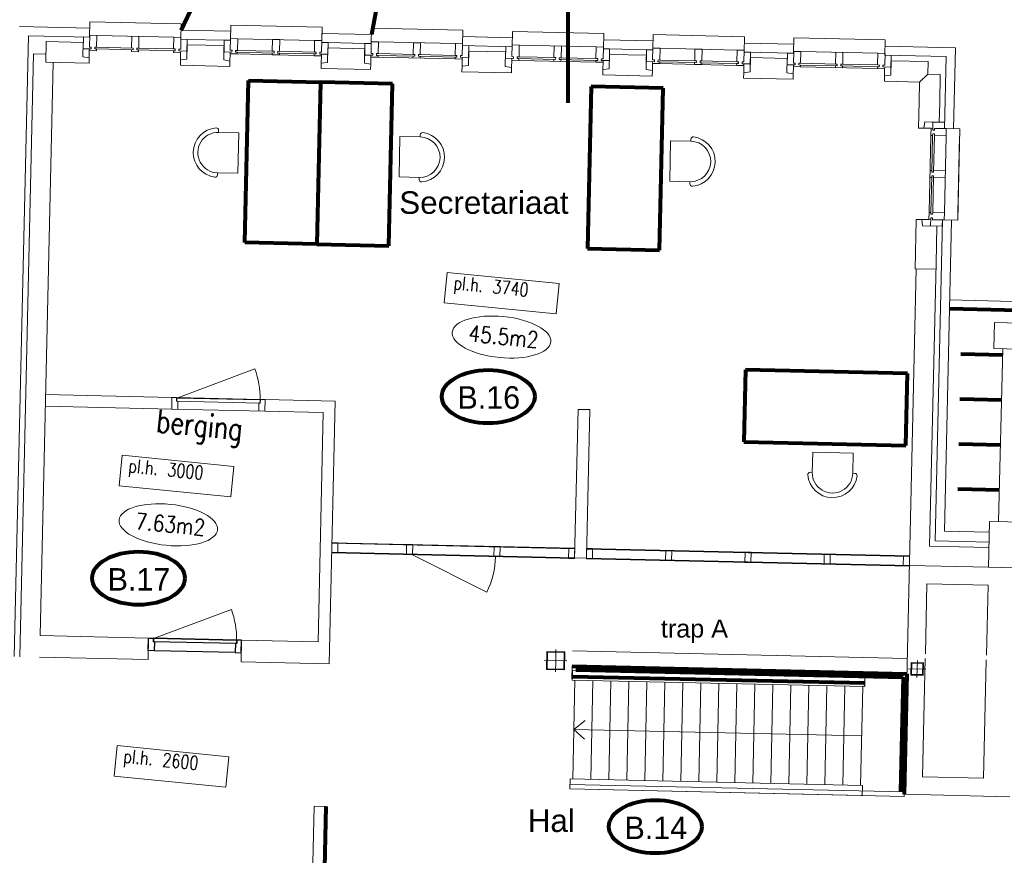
# Model space of a CAD drawing. Header units: millimetres. Extents: x -34570 to 24172, y 36800 to 73669.
# Tile 6 of 91: x -22969 to -12028, y 50593 to 59877. Entities that reach past the tile are written whole.
import ezdxf

# ---------------------------------------------------------------- set-up
doc = ezdxf.new("R2010")
doc.units = ezdxf.units.MM
doc.layers.get('0').update_dxf_attribs({"color": 253})
for name, color, linetype, lineweight in [('Algemeen', 253, 'Continuous', 9), ('Algemeen01', 253, 'Continuous', 80), ('B21-BUITENWANDEN_1', 253, 'Continuous', 9), ('B22-BINNENWANDEN_1', 253, 'Continuous', 9), ('B24-TRAPPEN-HELLINGEN', 253, 'Continuous', 9), ('B31-WANDOPENING-BUITEN', 253, 'Continuous', 9), ('B32-WANDOPENINGEN-BINNEN_1', 253, 'Continuous', 9), ('BESCHRIJVING_1', 253, 'Continuous', 9), ('K22-BINNENWANDEN_1', 253, 'Continuous', 9), ('K31-WANDOPENING-BUITEN', 253, 'Continuous', 9), ('Standard', 253, 'Continuous', 9)]:
    doc.layers.add(name, color=color, linetype=linetype, lineweight=lineweight)
doc.styles.add('ARIAL', font='arial.ttf')
doc.styles.add('TXT', font='txt.shx')

msp = doc.modelspace()

# ---------------------------------------------------------------- linework, layer by layer
for p, q in [((-21540.72936, 52867.00518), (-21537.54167, 53006.96888)), ((-21537.54167, 53006.96888), (-21485.55515, 53005.78488)), ((-21485.55515, 53005.78488), (-21486.46592, 52965.79525)), ((-20559.70625, 52944.68816), (-21486.46592, 52965.79525)), ((-20555.79626, 52984.60949), (-21485.55515, 53005.78488)), ((-21482.66977, 53000.71787), (-21483.4667, 52965.72694)), ((-20558.90932, 52979.67909), (-21482.66977, 53000.71787)), ((-21471.46981, 52965.45371), (-21473.74673, 52865.47964)), ((-20558.90932, 52979.67909), (-20559.70625, 52944.68816)), ((-20555.79626, 52984.60949), (-20556.70702, 52944.61986)), ((-20503.80974, 52983.42549), (-20555.79626, 52984.60949)), ((-20506.99743, 52843.46178), (-20503.80974, 52983.42549)), ((-21473.74673, 52865.47964), (-21540.72936, 52867.00518)), ((-20573.98006, 52844.98732), (-21473.74673, 52865.47964)), ((-20571.70314, 52944.96139), (-20573.98006, 52844.98732)), ((-20556.70702, 52944.61986), (-20571.70314, 52944.96139)), ((-20573.98006, 52844.98732), (-20506.99743, 52843.46178))]:
    msp.add_line(p, q)
at = {"layer": 'Algemeen01'}
for p, q in [((-21174.67579, 59760.45756), (-20954.18539, 60224.58948)), ((-16874.30772, 58953.53044), (-16874.30772, 60250.14627)), ((-20466.49362, 57401.62523), (-20425.26645, 59201.15304)), ((-20425.26645, 59201.15304), (-19625.47631, 59182.82985)), ((-19625.47631, 59182.82985), (-19666.70348, 57383.30205)), ((-19625.47631, 59182.82985), (-19666.70348, 57383.30205)), ((-18825.68618, 59164.50666), (-19625.47631, 59182.82985)), ((-18866.91335, 57364.97886), (-18825.68618, 59164.50666)), ((-16617.74592, 59135.46402), (-16658.97309, 57335.93621)), ((-15817.95578, 59117.14083), (-16617.74592, 59135.46402)), ((-15859.18295, 57317.61303), (-15817.95578, 59117.14083)), ((-19666.70348, 57383.30205), (-20466.49362, 57401.62523)), ((-19666.70348, 57383.30205), (-18866.91335, 57364.97886)), ((-16658.97309, 57335.93621), (-15859.18295, 57317.61303)), ((144.17916, 56372.2952), (-12637.98003, 56663.41072)), ((-12045.67996, 56149.79134), (-12511.66614, 56160.40424)), ((-14902.72891, 55985.81291), (-14921.0521, 55186.02277)), ((-13103.20111, 55944.58573), (-14902.72891, 55985.81291)), ((-13121.5243, 55144.7956), (-13103.20111, 55944.58573)), ((-12058.10259, 55649.94461), (-12523.05076, 55660.53387)), ((-14921.0521, 55186.02277), (-13121.5243, 55144.7956)), ((-12070.52522, 55150.09788), (-12534.43538, 55160.6635)), ((-12082.94785, 54650.25114), (-12545.82, 54660.79312)), ((-16829.43148, 52694.68783), (-13110.3959, 52609.98625)), ((-16789.07007, 52653.75822), (-13151.4377, 52570.91061)), ((-16827.67623, 52580.61647), (-13578.48913, 52507.93066)), ((-13151.4377, 52570.91061), (-13180.35463, 51301.23987)), ((-13110.3959, 52609.98625), (-13140.90668, 51270.33365)), ((-19565.61767, 51136.58477), (-19592.82691, 49941.89457))]:
    msp.add_line(p, q, dxfattribs=at)
for points in [[(-17499.88837, 70920.53218), (-17678.59616, 69991.13435), (-18267.17774, 67257.27745), (-18525.00591, 66279.09409), (-18922.75211, 65000.24776), (-19445.06279, 63599.95474), (-19986.67088, 62321.21825), (-20516.79619, 61154.02206), (-20844.38914, 60456.80153), (-21174.67579, 59760.45756)], [(-15521.05533, 70630.32574), (-16322.48625, 68913.05258), (-17287.08559, 66650.77887), (-17460.52187, 66193.16176), (-17762.62145, 65327.73258), (-18032.83127, 64443.90635), (-18243.08687, 63660.17893), (-18426.86182, 62895.42349), (-18670.64863, 61756.38288), (-18760.75805, 61303.27534), (-18933.77638, 60394.75388), (-19060.22411, 59712.30062)]]:
    msp.add_lwpolyline(points, dxfattribs=at)
for centre in [(-17761.72533, 55689.23757), (-21648.74567, 53671.71828), (-15905.58861, 50911.01384)]:
    msp.add_ellipse(centre, major_axis=(515.64183, 0), ratio=0.5737673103, dxfattribs=at)
at = {"layer": 'B21-BUITENWANDEN_1'}
for p, q in [((-22187.8188, 59853.55019), (-22191.68957, 59683.59426)), ((-22187.8188, 59853.55019), (-21173.08194, 59830.43941)), ((-22969.21043, 59801.32835), (-22189.41265, 59783.56834)), ((-21173.08194, 59830.43941), (-21176.95271, 59660.48349)), ((-21174.67579, 59760.45756), (-20624.81838, 59747.93448)), ((-20623.22453, 59817.91633), (-20627.0953, 59647.9604)), ((-20623.22453, 59817.91633), (-19608.48767, 59794.80555)), ((-19608.48767, 59794.80555), (-19612.35844, 59624.84962)), ((-19058.63026, 59782.28247), (-19062.50103, 59612.32654)), ((-19058.63026, 59782.28247), (-18043.8934, 59759.17169)), ((-18043.8934, 59759.17169), (-18047.76418, 59589.21576)), ((-17494.03599, 59746.64861), (-17497.90676, 59576.69268)), ((-17494.03599, 59746.64861), (-16479.29913, 59723.53783)), ((-23028.62104, 52800.86619), (-22871.51328, 59699.07735)), ((-22871.51328, 59699.07735), (-22191.68957, 59683.59426)), ((-19610.08152, 59724.8237), (-19612.35844, 59624.84962)), ((-19610.08152, 59724.8237), (-19060.22411, 59712.30062)), ((-18045.48725, 59689.18984), (-17495.62984, 59676.66676)), ((-16479.29913, 59723.53783), (-16483.16991, 59553.5819)), ((-16480.89298, 59653.55598), (-15931.03557, 59641.0329)), ((-15929.44172, 59711.01475), (-15933.31249, 59541.05882)), ((-15929.44172, 59711.01475), (-14914.70487, 59687.90397)), ((-14914.70487, 59687.90397), (-14918.57564, 59517.94804)), ((-14364.84745, 59675.38089), (-14368.71823, 59505.42496)), ((-14364.84745, 59675.38089), (-13350.1106, 59652.27011)), ((-13350.1106, 59652.27011), (-13353.98137, 59482.31418)), ((-18047.76418, 59589.21576), (-17497.90676, 59576.69268)), ((-14916.29871, 59617.92212), (-14366.4413, 59605.39903)), ((-13351.70444, 59582.28826), (-12571.90666, 59564.52825)), ((-12571.90666, 59564.52825), (-12592.39898, 58664.76158)), ((-14918.57564, 59517.94804), (-14368.71823, 59505.42496)), ((-13353.98137, 59482.31418), (-12674.15766, 59466.8311)), ((-12674.15766, 59466.8311), (-12692.37305, 58667.0385)), ((-12692.37305, 58667.0385), (-12522.41712, 58663.16773)), ((-12522.41712, 58663.16773), (-12545.5279, 57648.43087)), ((-12715.48383, 57652.30164), (-12796.69213, 54086.64708)), ((-12545.5279, 57648.43087), (-12715.48383, 57652.30164)), ((-12615.50975, 57650.02472), (-12694.21344, 54194.34164)), ((-12191.61073, 54302.92701), (-12203.22307, 53793.05813)), ((-11491.8253, 54285.53533), (-12191.61073, 54302.92701)), ((-12194.34306, 54182.95702), (-12694.21344, 54194.34164)), ((-12196.84768, 54072.98554), (-12796.69213, 54086.64708)), ((-11253.50906, 53769.82993), (-12203.22307, 53793.05813))]:
    msp.add_line(p, q, dxfattribs=at)
at = {"layer": 'B22-BINNENWANDEN_1'}
for p, q in [((-22672.93129, 59634.53905), (-22678.16821, 59404.59868)), ((-22672.93129, 59634.53905), (-22263.03758, 59625.20367)), ((-22266.68066, 59465.24515), (-22263.03758, 59625.20367)), ((-22198.29265, 59393.66945), (-22195.10496, 59533.63315)), ((-21108.33702, 59598.90519), (-21111.98009, 59438.94667)), ((-20698.44331, 59589.56981), (-21108.33702, 59598.90519)), ((-20702.08639, 59429.61129), (-20698.44331, 59589.56981)), ((-19543.74275, 59563.27133), (-19547.38583, 59403.31281)), ((-19133.84904, 59553.93594), (-19543.74275, 59563.27133)), ((-19137.49212, 59393.97742), (-19133.84904, 59553.93594)), ((-17979.14848, 59527.63747), (-17982.79156, 59367.67895)), ((-17569.25477, 59518.30208), (-17979.14848, 59527.63747)), ((-22968.63659, 52799.50004), (-22816.08268, 59497.76304)), ((-22816.08268, 59497.76304), (-22676.11898, 59494.57535)), ((-22196.9265, 59453.65389), (-22266.68066, 59465.24515)), ((-21182.18964, 59430.54311), (-21183.55579, 59370.55867)), ((-21111.98009, 59438.94667), (-21182.18964, 59430.54311)), ((-20632.33223, 59418.02003), (-20702.08639, 59429.61129)), ((-20633.69838, 59358.03559), (-20632.33223, 59418.02003)), ((-17572.89785, 59358.34356), (-17569.25477, 59518.30208)), ((-16414.55421, 59492.00361), (-16418.19729, 59332.04509)), ((-16004.6605, 59482.66822), (-16414.55421, 59492.00361)), ((-16008.30358, 59322.7097), (-16004.6605, 59482.66822)), ((-14849.95994, 59456.36975), (-14853.60302, 59296.41123)), ((-14440.06623, 59447.03436), (-14849.95994, 59456.36975)), ((-14443.70931, 59287.07584), (-14440.06623, 59447.03436)), ((-13285.36567, 59420.73589), (-13289.00875, 59260.77737)), ((-12875.47196, 59411.4005), (-13285.36567, 59420.73589)), ((-12878.65966, 59271.4368), (-12875.47196, 59411.4005)), ((-22743.22901, 53034.42858), (-22598.18895, 59402.77714)), ((-22678.16821, 59404.59868), (-22198.29265, 59393.66945)), ((-21183.55579, 59370.55867), (-20633.69838, 59358.03559)), ((-19617.59537, 59394.90925), (-19618.96152, 59334.92481)), ((-19618.96152, 59334.92481), (-19069.10411, 59322.40173)), ((-19547.38583, 59403.31281), (-19617.59537, 59394.90925)), ((-19067.73796, 59382.38617), (-19137.49212, 59393.97742)), ((-19069.10411, 59322.40173), (-19067.73796, 59382.38617)), ((-18053.0011, 59359.27539), (-18054.36725, 59299.29095)), ((-17982.79156, 59367.67895), (-18053.0011, 59359.27539)), ((-17503.14369, 59346.75231), (-17572.89785, 59358.34356)), ((-17504.50984, 59286.76786), (-17503.14369, 59346.75231)), ((-16488.40683, 59323.64153), (-16489.77299, 59263.65709)), ((-16418.19729, 59332.04509), (-16488.40683, 59323.64153)), ((-15938.54942, 59311.11845), (-16008.30358, 59322.7097)), ((-15939.91557, 59251.134), (-15938.54942, 59311.11845)), ((-18054.36725, 59299.29095), (-17504.50984, 59286.76786)), ((-16489.77299, 59263.65709), (-15939.91557, 59251.134)), ((-14923.81256, 59288.00767), (-14925.17872, 59228.02323)), ((-14925.17872, 59228.02323), (-14375.3213, 59215.50014)), ((-14853.60302, 59296.41123), (-14923.81256, 59288.00767)), ((-14373.95515, 59275.48459), (-14443.70931, 59287.07584)), ((-14375.3213, 59215.50014), (-14373.95515, 59275.48459)), ((-13359.21829, 59252.37381), (-13360.58445, 59192.38936)), ((-13360.58445, 59192.38936), (-12970.68556, 59183.50936)), ((-13289.00875, 59260.77737), (-13359.21829, 59252.37381)), ((-12878.65966, 59271.4368), (-12970.68556, 59183.50936)), ((-12738.69595, 59268.2491), (-12878.65966, 59271.4368)), ((-12745.88851, 58952.44161), (-12738.69595, 59268.2491)), ((-12970.68556, 59183.50936), (-12975.47766, 58973.09991)), ((-12975.47454, 58973.2371), (-12982.29787, 58673.64158)), ((-12750.76365, 58738.38651), (-12745.88851, 58952.44161)), ((-12982.29787, 58673.64158), (-12922.31342, 58672.27543)), ((-12922.31342, 58672.27543), (-12910.72217, 58742.02959)), ((-12910.72217, 58742.02959), (-12750.76365, 58738.38651)), ((-13005.40865, 57658.90472), (-13017.93173, 57109.04731)), ((-12865.44494, 57655.71703), (-13005.40865, 57658.90472)), ((-12937.02064, 57587.32902), (-12945.4242, 57657.53857)), ((-12777.06212, 57583.68594), (-12937.02064, 57587.32902)), ((-12786.39751, 57173.79224), (-12777.06212, 57583.68594)), ((-12786.39751, 57173.79224), (-12858.04273, 54028.02879)), ((-13007.93432, 57108.81962), (-13141.41897, 51247.84047)), ((-13017.93173, 57109.04731), (-12787.99136, 57103.81038)), ((-21276.60791, 55680.14144), (-22682.2434, 55712.15499)), ((-21279.56792, 55550.17514), (-22685.20341, 55582.18869)), ((-21276.60791, 55680.14144), (-21279.56792, 55550.17514)), ((-20242.87598, 55656.59804), (-20245.83598, 55526.63175)), ((-19463.0782, 55638.83804), (-20242.87598, 55656.59804)), ((-19463.0782, 55638.83804), (-19529.52842, 52721.17385)), ((-19596.0045, 55511.83174), (-20245.83598, 55526.63175)), ((-19596.0045, 55511.83174), (-19654.0301, 52964.07163)), ((-16764.46126, 55547.36886), (-16802.0305, 53897.79663)), ((-16634.49496, 55544.40886), (-16764.46126, 55547.36886)), ((-16634.49496, 55544.40886), (-16672.06421, 53894.83663)), ((-12198.21383, 54013.00109), (-12858.04273, 54028.02879)), ((-16672.06421, 53894.83663), (-16802.0305, 53897.79663)), ((-12203.22307, 53793.05813), (-13082.99492, 53813.09506)), ((-12887.60062, 53608.59306), (-12905.32472, 52830.37192)), ((-12207.77692, 53593.10998), (-12887.60062, 53608.59306)), ((-12208.10891, 53593.11754), (-12227.12518, 52814.92583)), ((-22743.22901, 53034.42858), (-21537.54167, 53006.96888)), ((-21537.54167, 53006.96888), (-21543.00629, 52767.0311)), ((-20509.27435, 52743.48771), (-20503.80974, 52983.42549)), ((-20503.80974, 52983.42549), (-19654.0301, 52964.07163)), ((-16825.56071, 52864.64376), (-13106.52513, 52779.94218)), ((-22748.69363, 52794.4908), (-21543.00629, 52767.0311)), ((-20509.27435, 52743.48771), (-19529.52842, 52721.17385)), ((-12906.46318, 52780.38488), (-12936.41224, 51465.39623)), ((-12228.34664, 52764.94068), (-12260.50654, 51448.87948)), ((-16826.11069, 52650.59896), (-13107.04115, 52567.40167)), ((-16789.07007, 52653.75822), (-13151.4377, 52570.91061)), ((-12936.41224, 51465.39623), (-12260.50654, 51448.87948)), ((-13140.90668, 51270.33365), (-11965.44639, 51243.06412)), ((-19695.58397, 51139.54477), (-19722.79321, 49944.85457)), ((-19695.58396, 51139.54477), (-19565.61767, 51136.58477))]:
    msp.add_line(p, q, dxfattribs=at)
at = {"layer": 'B24-TRAPPEN-HELLINGEN'}
for p, q in [((-16829.43148, 52694.68783), (-16832.61917, 52554.72412)), ((-16826.11069, 52650.59896), (-16828.57082, 52540.62647)), ((-16826.11069, 52650.59896), (-13576.92359, 52577.91315)), ((-16828.57082, 52540.62647), (-13579.38373, 52467.94067)), ((-16798.57832, 52539.95553), (-16823.17967, 51440.23066)), ((-16598.62835, 52535.48255), (-16623.2297, 51435.75769)), ((-16398.67837, 52531.00958), (-16423.27972, 51431.28472)), ((-16198.7284, 52526.53661), (-16223.32975, 51426.81175)), ((-15998.77842, 52522.06364), (-16023.37977, 51422.33877)), ((-15798.82845, 52517.59066), (-15823.4298, 51417.8658)), ((-15598.87847, 52513.11769), (-15623.47982, 51413.39283)), ((-15398.9285, 52508.64472), (-15423.52985, 51408.91986)), ((-15198.97852, 52504.17175), (-15223.57987, 51404.44688)), ((-14999.02855, 52499.69877), (-15023.6299, 51399.97391)), ((-14799.07857, 52495.2258), (-14823.67992, 51395.50094)), ((-14599.1286, 52490.75283), (-14623.72995, 51391.02796)), ((-14399.17862, 52486.27985), (-14423.77997, 51386.55499)), ((-14199.22865, 52481.80688), (-14223.83, 51382.08202)), ((-13999.27867, 52477.33391), (-14023.88002, 51377.60905)), ((-13799.3287, 52472.86094), (-13823.93005, 51373.13607)), ((-13599.37872, 52468.38797), (-13623.98007, 51368.6631)), ((-13611.6794, 51918.52553), (-16810.879, 51990.0931)), ((-16853.17217, 51440.90161), (-16855.63231, 51330.92912)), ((-16853.17217, 51440.90161), (-13603.98508, 51368.21581)), ((-16855.63231, 51330.92912), (-16854.51406, 51380.91662)), ((-16855.63231, 51330.92912), (-13606.44521, 51258.24332)), ((-16855.63231, 51330.92912), (-13136.56277, 51247.73183)), ((-16854.51406, 51380.91662), (-13135.44453, 51297.71933))]:
    msp.add_line(p, q, dxfattribs=at)
at = {"layer": 'B31-WANDOPENING-BUITEN'}
for p, q in [((-22264.85912, 59545.22441), (-22261.67142, 59685.18811)), ((-22261.67142, 59685.18811), (-22191.68957, 59683.59426)), ((-22194.19419, 59573.62278), (-22191.23419, 59703.58908)), ((-22111.25493, 59701.76754), (-22191.23419, 59703.58908)), ((-22114.21493, 59571.80124), (-22111.25493, 59701.76754)), ((-21256.47659, 59682.29984), (-22111.25493, 59701.76754)), ((-21726.81539, 59562.97816), (-21723.85539, 59692.94446)), ((-21643.87613, 59691.12292), (-21723.85539, 59692.94446)), ((-21646.83613, 59561.15662), (-21643.87613, 59691.12292)), ((-21259.43659, 59552.33354), (-21256.47659, 59682.29984)), ((-21256.47659, 59682.29984), (-21176.49733, 59680.4783)), ((-21179.45733, 59550.512), (-21176.49733, 59680.4783)), ((-21106.97086, 59658.88964), (-21176.95271, 59660.48348)), ((-21110.15856, 59518.92593), (-21106.97086, 59658.88964)), ((-20700.26485, 59509.59055), (-20697.07716, 59649.55425)), ((-20697.07716, 59649.55425), (-20627.0953, 59647.9604)), ((-20629.59992, 59537.98892), (-20626.63992, 59667.95522)), ((-20546.66066, 59666.13368), (-20626.63992, 59667.95522)), ((-20549.62066, 59536.16738), (-20546.66066, 59666.13368)), ((-19691.88232, 59646.66598), (-20546.66066, 59666.13368)), ((-20162.22112, 59527.3443), (-20159.26112, 59657.3106)), ((-20079.28186, 59655.48906), (-20159.26112, 59657.3106)), ((-20082.24186, 59525.52276), (-20079.28186, 59655.48906)), ((-19694.84232, 59516.69968), (-19691.88232, 59646.66598)), ((-19691.88232, 59646.66598), (-19611.90306, 59644.84444)), ((-19614.86306, 59514.87814), (-19611.90306, 59644.84444)), ((-19065.00565, 59502.35506), (-19062.04565, 59632.32136)), ((-18982.06639, 59630.49982), (-19062.04565, 59632.32136)), ((-18985.02639, 59500.53352), (-18982.06639, 59630.49982)), ((-18127.28805, 59611.03212), (-18982.06639, 59630.49982)), ((-22264.63143, 59555.22181), (-22174.65476, 59553.17258)), ((-22195.10496, 59533.63315), (-22194.64957, 59553.62797)), ((-22115.1257, 59531.81161), (-22195.10496, 59533.63315)), ((-22194.19419, 59573.62278), (-22174.19937, 59573.1674)), ((-22174.65476, 59553.17258), (-22174.19937, 59573.1674)), ((-22134.66513, 59552.26181), (-22134.20974, 59572.25663)), ((-22134.66513, 59552.26181), (-22114.67031, 59551.80643)), ((-22134.20974, 59572.25663), (-22114.21493, 59571.80124)), ((-22115.1257, 59531.81161), (-22114.67031, 59551.80643)), ((-21707.27596, 59542.52796), (-22114.67031, 59551.80643)), ((-21706.82057, 59562.52278), (-22114.21493, 59571.80124)), ((-21727.72616, 59522.98853), (-21727.27077, 59542.98335)), ((-21647.7469, 59521.16699), (-21727.72616, 59522.98853)), ((-21726.81539, 59562.97816), (-21706.82057, 59562.52278)), ((-21707.27596, 59542.52796), (-21706.82057, 59562.52278)), ((-21667.28633, 59541.61719), (-21666.83094, 59561.61201)), ((-21667.28633, 59541.61719), (-21647.29151, 59541.16181)), ((-21259.89198, 59532.33873), (-21667.28633, 59541.61719)), ((-21666.83094, 59561.61201), (-21646.83613, 59561.15662)), ((-21259.43659, 59552.33354), (-21666.83094, 59561.61201)), ((-21647.7469, 59521.16699), (-21647.29151, 59541.16181)), ((-21260.34736, 59512.34391), (-21259.89198, 59532.33873)), ((-21239.89716, 59531.88334), (-21259.89198, 59532.33873)), ((-21239.44178, 59551.87816), (-21259.43659, 59552.33354)), ((-21239.89716, 59531.88334), (-21239.44178, 59551.87816)), ((-21199.90753, 59530.97257), (-21199.45215, 59550.96739)), ((-21109.93086, 59528.92334), (-21199.90753, 59530.97257)), ((-21179.45733, 59550.512), (-21199.45215, 59550.96739)), ((-21180.3681, 59510.52237), (-21179.91272, 59530.51719)), ((-20629.59992, 59537.98892), (-20609.6051, 59537.53354)), ((-20610.06049, 59517.53872), (-20609.6051, 59537.53354)), ((-20570.07086, 59516.62795), (-20569.61547, 59536.62277)), ((-20569.61547, 59536.62277), (-20549.62066, 59536.16738)), ((-20142.22631, 59526.88892), (-20549.62066, 59536.16738)), ((-20162.22112, 59527.3443), (-20142.22631, 59526.88892)), ((-20142.68169, 59506.8941), (-20142.22631, 59526.88892)), ((-20102.69206, 59505.98333), (-20102.23668, 59525.97815)), ((-19694.84232, 59516.69968), (-20102.23668, 59525.97815)), ((-20102.23668, 59525.97815), (-20082.24186, 59525.52276)), ((-19542.37659, 59623.25578), (-19612.35844, 59624.84962)), ((-19545.56429, 59483.29207), (-19542.37659, 59623.25578)), ((-19135.67058, 59473.95668), (-19132.48289, 59613.92039)), ((-19132.48289, 59613.92039), (-19062.50103, 59612.32654)), ((-18597.62685, 59491.71044), (-18594.66685, 59621.67674)), ((-18514.68759, 59619.8552), (-18594.66685, 59621.67674)), ((-18517.64759, 59489.8889), (-18514.68759, 59619.8552)), ((-18130.24805, 59481.06582), (-18127.28805, 59611.03212)), ((-18127.28805, 59611.03212), (-18047.30879, 59609.21058)), ((-18050.26879, 59479.24428), (-18047.30879, 59609.21058)), ((-17977.78232, 59587.62192), (-18047.76418, 59589.21576)), ((-17980.97002, 59447.65821), (-17977.78232, 59587.62192)), ((-17571.07631, 59438.32282), (-17567.88862, 59578.28653)), ((-17567.88862, 59578.28653), (-17497.90676, 59576.69268)), ((-17500.41138, 59466.7212), (-17497.45138, 59596.6875)), ((-17417.47212, 59594.86596), (-17497.45138, 59596.6875)), ((-17420.43212, 59464.89966), (-17417.47212, 59594.86596)), ((-16562.69378, 59575.39826), (-17417.47212, 59594.86596)), ((-17033.03258, 59456.07658), (-17030.07258, 59586.04288)), ((-16950.09332, 59584.22134), (-17030.07258, 59586.04288)), ((-16953.05332, 59454.25504), (-16950.09332, 59584.22134)), ((-16565.65378, 59445.43196), (-16562.69378, 59575.39826)), ((-16562.69378, 59575.39826), (-16482.71452, 59573.57672)), ((-16485.67452, 59443.61042), (-16482.71452, 59573.57672)), ((-16413.18805, 59551.98806), (-16483.16991, 59553.5819)), ((-16416.37575, 59412.02435), (-16413.18805, 59551.98806)), ((-16006.48204, 59402.68896), (-16003.29435, 59542.65267)), ((-16003.29435, 59542.65267), (-15933.31249, 59541.05882)), ((-15935.81711, 59431.08734), (-15932.85711, 59561.05364)), ((-15852.87785, 59559.2321), (-15932.85711, 59561.05364)), ((-15855.83785, 59429.2658), (-15852.87785, 59559.2321)), ((-14998.09951, 59539.7644), (-15852.87785, 59559.2321)), ((-15468.43831, 59420.44272), (-15465.47831, 59550.40902)), ((-15385.49905, 59548.58748), (-15465.47831, 59550.40902)), ((-15388.45905, 59418.62118), (-15385.49905, 59548.58748)), ((-15001.05951, 59409.7981), (-14998.09951, 59539.7644)), ((-14998.09951, 59539.7644), (-14918.12025, 59537.94286)), ((-14921.08025, 59407.97656), (-14918.12025, 59537.94286)), ((-14371.22284, 59395.45348), (-14368.26284, 59525.41977)), ((-14288.28358, 59523.59824), (-14368.26284, 59525.41977)), ((-14291.24358, 59393.63194), (-14288.28358, 59523.59824)), ((-13433.50524, 59504.13054), (-14288.28358, 59523.59824)), ((-21260.34736, 59512.34391), (-21180.3681, 59510.52237)), ((-20700.03716, 59519.58795), (-20610.06049, 59517.53872)), ((-20630.51069, 59497.99929), (-20630.0553, 59517.99411)), ((-20550.53143, 59496.17775), (-20630.51069, 59497.99929)), ((-20570.07086, 59516.62795), (-20550.07604, 59516.17257)), ((-20550.53143, 59496.17775), (-20550.07604, 59516.17257)), ((-19695.75309, 59476.71005), (-20550.53143, 59496.17775)), ((-20142.68169, 59506.8941), (-20550.07604, 59516.17257)), ((-20163.13189, 59487.35467), (-20162.67651, 59507.34949)), ((-20083.15263, 59485.53313), (-20163.13189, 59487.35467)), ((-19695.29771, 59496.70487), (-20102.69206, 59505.98333)), ((-20102.69206, 59505.98333), (-20082.69725, 59505.52795)), ((-20083.15263, 59485.53313), (-20082.69725, 59505.52795)), ((-19695.75309, 59476.71005), (-19695.29771, 59496.70487)), ((-19695.75309, 59476.71005), (-19615.77383, 59474.88851)), ((-19675.30289, 59496.24948), (-19695.29771, 59496.70487)), ((-19674.84751, 59516.2443), (-19694.84232, 59516.69968)), ((-19675.30289, 59496.24948), (-19674.84751, 59516.2443)), ((-19635.31326, 59495.33871), (-19634.85788, 59515.33353)), ((-19545.33659, 59493.28948), (-19635.31326, 59495.33871)), ((-19614.86306, 59514.87814), (-19634.85788, 59515.33353)), ((-19615.77383, 59474.88851), (-19615.31845, 59494.88333)), ((-19135.44289, 59483.95409), (-19045.46622, 59481.90486)), ((-19065.91642, 59462.36543), (-19065.46103, 59482.36025)), ((-18985.93716, 59460.54389), (-19065.91642, 59462.36543)), ((-19065.00565, 59502.35506), (-19045.01084, 59501.89968)), ((-19045.46622, 59481.90486), (-19045.01083, 59501.89968)), ((-19005.47659, 59480.99409), (-19005.02121, 59500.98891)), ((-19005.47659, 59480.99409), (-18985.48178, 59480.53871)), ((-19005.02121, 59500.98891), (-18985.02639, 59500.53352)), ((-18985.93716, 59460.54389), (-18985.48178, 59480.53871)), ((-18131.15882, 59441.07619), (-18985.93716, 59460.54389)), ((-18578.08742, 59471.26024), (-18985.48178, 59480.53871)), ((-18577.63204, 59491.25506), (-18985.02639, 59500.53352)), ((-18598.53762, 59451.72081), (-18598.08224, 59471.71563)), ((-18518.55836, 59449.89927), (-18598.53762, 59451.72081)), ((-18597.62685, 59491.71044), (-18577.63204, 59491.25506)), ((-18578.08742, 59471.26024), (-18577.63204, 59491.25506)), ((-18538.09779, 59470.34947), (-18537.64241, 59490.34429)), ((-18538.09779, 59470.34947), (-18518.10298, 59469.89409)), ((-18130.70344, 59461.07101), (-18538.09779, 59470.34947)), ((-18537.64241, 59490.34429), (-18517.64759, 59489.8889)), ((-18130.24805, 59481.06582), (-18537.64241, 59490.34429)), ((-18518.55836, 59449.89927), (-18518.10298, 59469.89409)), ((-18131.15882, 59441.07619), (-18130.70344, 59461.07101)), ((-18131.15882, 59441.07619), (-18051.17956, 59439.25465)), ((-18110.70862, 59460.61562), (-18130.70344, 59461.07101)), ((-18110.25324, 59480.61044), (-18130.24805, 59481.06582)), ((-18110.70862, 59460.61562), (-18110.25324, 59480.61044)), ((-18070.71899, 59459.70485), (-18070.26361, 59479.69967)), ((-17980.74232, 59457.65562), (-18070.71899, 59459.70485)), ((-18050.26879, 59479.24428), (-18070.26361, 59479.69967)), ((-18051.17956, 59439.25465), (-18050.72418, 59459.24947)), ((-17570.84862, 59448.32023), (-17480.87195, 59446.271)), ((-17501.32215, 59426.73157), (-17500.86677, 59446.72638)), ((-17421.34289, 59424.91003), (-17501.32215, 59426.73157)), ((-17500.41138, 59466.7212), (-17480.41657, 59466.26581)), ((-17480.87195, 59446.271), (-17480.41657, 59466.26581)), ((-17440.88232, 59445.36023), (-17440.42694, 59465.35504)), ((-17440.88232, 59445.36023), (-17420.88751, 59444.90485)), ((-17440.42694, 59465.35504), (-17420.43212, 59464.89966)), ((-17421.34289, 59424.91003), (-17420.88751, 59444.90485)), ((-16566.56455, 59405.44233), (-17421.34289, 59424.91003)), ((-17013.49315, 59435.62638), (-17420.88751, 59444.90485)), ((-17013.03777, 59455.62119), (-17420.43212, 59464.89966)), ((-17033.94335, 59416.08695), (-17033.48797, 59436.08176)), ((-16953.96409, 59414.26541), (-17033.94335, 59416.08695)), ((-17033.03258, 59456.07658), (-17013.03777, 59455.62119)), ((-17013.49315, 59435.62638), (-17013.03777, 59455.62119)), ((-16973.50352, 59434.71561), (-16973.04814, 59454.71043)), ((-16973.50352, 59434.71561), (-16953.50871, 59434.26023)), ((-16566.10917, 59425.43714), (-16973.50352, 59434.71561)), ((-16973.04814, 59454.71043), (-16953.05332, 59454.25504)), ((-16565.65378, 59445.43196), (-16973.04814, 59454.71042)), ((-16953.96409, 59414.26541), (-16953.50871, 59434.26023)), ((-16566.56455, 59405.44233), (-16566.10917, 59425.43714)), ((-16546.11435, 59424.98176), (-16566.10917, 59425.43714)), ((-16545.65897, 59444.97657), (-16565.65378, 59445.43196)), ((-16546.11435, 59424.98176), (-16545.65897, 59444.97657)), ((-16506.12472, 59424.07099), (-16505.66934, 59444.06581)), ((-16416.14805, 59422.02176), (-16506.12472, 59424.07099)), ((-16485.67452, 59443.61042), (-16505.66934, 59444.06581)), ((-16486.58529, 59403.62079), (-16486.12991, 59423.61561)), ((-16006.25435, 59412.68637), (-15916.27768, 59410.63714)), ((-15936.72788, 59391.09771), (-15936.2725, 59411.09252)), ((-15935.81711, 59431.08734), (-15915.8223, 59430.63195)), ((-15916.27768, 59410.63714), (-15915.8223, 59430.63195)), ((-15876.28805, 59409.72637), (-15875.83267, 59429.72118)), ((-15875.83267, 59429.72118), (-15855.83785, 59429.2658)), ((-15448.4435, 59419.98733), (-15855.83785, 59429.2658)), ((-15468.43831, 59420.44272), (-15448.4435, 59419.98733)), ((-15448.89888, 59399.99252), (-15448.4435, 59419.98733)), ((-15408.90925, 59399.08175), (-15408.45387, 59419.07656)), ((-15001.05951, 59409.7981), (-15408.45387, 59419.07656)), ((-15408.45387, 59419.07656), (-15388.45905, 59418.62118)), ((-14848.59378, 59516.35419), (-14918.57564, 59517.94804)), ((-14851.78148, 59376.39049), (-14848.59378, 59516.35419)), ((-14441.88777, 59367.0551), (-14438.70008, 59507.01881)), ((-14438.70008, 59507.01881), (-14368.71823, 59505.42496)), ((-13903.84404, 59384.80886), (-13900.88404, 59514.77515)), ((-13820.90478, 59512.95362), (-13900.88404, 59514.77515)), ((-13823.86478, 59382.98732), (-13820.90478, 59512.95362)), ((-13436.46524, 59374.16424), (-13433.50524, 59504.13053)), ((-13433.50524, 59504.13053), (-13353.52598, 59502.309)), ((-13356.48598, 59372.3427), (-13353.52598, 59502.309)), ((-13283.99951, 59480.72033), (-13353.98137, 59482.31418)), ((-13287.18721, 59340.75663), (-13283.99951, 59480.72033)), ((-16566.56455, 59405.44233), (-16486.58529, 59403.62079)), ((-15856.74862, 59389.27617), (-15936.72788, 59391.09771)), ((-15876.28805, 59409.72637), (-15856.29324, 59409.27098)), ((-15856.74862, 59389.27617), (-15856.29324, 59409.27098)), ((-15001.97028, 59369.80847), (-15856.74862, 59389.27617)), ((-15448.89888, 59399.99252), (-15856.29324, 59409.27098)), ((-15469.34908, 59380.45309), (-15468.8937, 59400.4479)), ((-15389.36982, 59378.63155), (-15469.34908, 59380.45309)), ((-15001.5149, 59389.80328), (-15408.90925, 59399.08175)), ((-15408.90925, 59399.08175), (-15388.91444, 59398.62636)), ((-15389.36982, 59378.63155), (-15388.91444, 59398.62636)), ((-15001.97028, 59369.80847), (-15001.5149, 59389.80328)), ((-15001.97028, 59369.80847), (-14921.99102, 59367.98693)), ((-14981.52008, 59389.3479), (-15001.5149, 59389.80328)), ((-14981.0647, 59409.34271), (-15001.05951, 59409.7981)), ((-14981.52008, 59389.3479), (-14981.0647, 59409.34271)), ((-14941.53045, 59388.43713), (-14941.07507, 59408.43194)), ((-14851.55379, 59386.3879), (-14941.53045, 59388.43713)), ((-14921.08025, 59407.97656), (-14941.07507, 59408.43194)), ((-14921.99102, 59367.98693), (-14921.53564, 59387.98174)), ((-14441.66008, 59377.05251), (-14351.68341, 59375.00328)), ((-14372.13361, 59355.46385), (-14371.67823, 59375.45866)), ((-14292.15435, 59353.64231), (-14372.13361, 59355.46385)), ((-14371.22284, 59395.45348), (-14351.22803, 59394.99809)), ((-14351.68341, 59375.00328), (-14351.22803, 59394.99809)), ((-14311.69378, 59374.09251), (-14311.2384, 59394.08732)), ((-14311.69378, 59374.09251), (-14291.69897, 59373.63712)), ((-14311.2384, 59394.08732), (-14291.24358, 59393.63194)), ((-14292.15435, 59353.64231), (-14291.69897, 59373.63712)), ((-13437.37601, 59334.17461), (-14292.15435, 59353.64231)), ((-13884.30461, 59364.35866), (-14291.69897, 59373.63712)), ((-13883.84923, 59384.35347), (-14291.24358, 59393.63194)), ((-13904.75481, 59344.81923), (-13904.29943, 59364.81404)), ((-13824.77555, 59342.99769), (-13904.75481, 59344.81923)), ((-13903.84404, 59384.80886), (-13883.84923, 59384.35347)), ((-13884.30461, 59364.35866), (-13883.84923, 59384.35347)), ((-13844.31498, 59363.44789), (-13843.8596, 59383.4427)), ((-13436.92063, 59354.16942), (-13844.31498, 59363.44789)), ((-13844.31498, 59363.44789), (-13824.32017, 59362.9925)), ((-13436.46524, 59374.16424), (-13843.8596, 59383.4427)), ((-13843.8596, 59383.4427), (-13823.86478, 59382.98732)), ((-13824.77555, 59342.99769), (-13824.32017, 59362.9925)), ((-13437.37601, 59334.17461), (-13436.92063, 59354.16942)), ((-13437.37601, 59334.17461), (-13357.39675, 59332.35307)), ((-13416.92581, 59353.71404), (-13436.92063, 59354.16942)), ((-13416.47043, 59373.70885), (-13436.46524, 59374.16424)), ((-13416.92581, 59353.71404), (-13416.47043, 59373.70885)), ((-13376.93618, 59352.80327), (-13376.4808, 59372.79808)), ((-13286.95952, 59350.75404), (-13376.93618, 59352.80327)), ((-13356.48598, 59372.3427), (-13376.4808, 59372.79808)), ((-13357.39675, 59332.35307), (-13356.94137, 59352.34788)), ((-12844.1557, 58590.47463), (-12842.33416, 58670.45389)), ((-12842.33416, 58670.45389), (-12822.33935, 58669.9985)), ((-12830.74291, 58740.20805), (-12690.7792, 58737.02035)), ((-12820.7455, 58739.98035), (-12822.79473, 58650.00369)), ((-12822.79473, 58650.00369), (-12802.79992, 58649.5483)), ((-12802.34453, 58669.54312), (-12802.79992, 58649.5483)), ((-12802.34453, 58669.54312), (-12672.37824, 58666.58312)), ((-12690.7792, 58737.02035), (-12692.37305, 58667.0385)), ((-12674.19978, 58586.60386), (-12672.37824, 58666.58312)), ((-12863.6234, 57735.69629), (-12844.1557, 58590.47463)), ((-12844.1557, 58590.47463), (-12824.16089, 58590.01924)), ((-12833.43935, 58182.62489), (-12824.16089, 58590.01924)), ((-12823.7055, 58610.01406), (-12824.16089, 58590.01924)), ((-12823.7055, 58610.01406), (-12803.71069, 58609.55867)), ((-12813.44454, 58182.1695), (-12804.16607, 58589.56386)), ((-12803.71069, 58609.55867), (-12804.16607, 58589.56386)), ((-12804.16607, 58589.56386), (-12674.19978, 58586.60386)), ((-12693.66748, 57731.82552), (-12674.19977, 58586.60386)), ((-12543.70636, 57728.41013), (-12524.23866, 58583.18847)), ((-12854.80032, 58123.09583), (-12852.97878, 58203.07509)), ((-12854.80032, 58123.09583), (-12834.80551, 58122.64044)), ((-12852.97878, 58203.07509), (-12832.98397, 58202.6197)), ((-12843.62859, 57735.2409), (-12834.35012, 58142.63526)), ((-12834.35012, 58142.63526), (-12834.80551, 58122.64044)), ((-12834.35012, 58142.63526), (-12814.35531, 58142.17987)), ((-12833.43935, 58182.62489), (-12813.44454, 58182.1695)), ((-12823.63377, 57734.78552), (-12814.35531, 58142.17987)), ((-12814.35531, 58142.17987), (-12814.81069, 58122.18506)), ((-12814.81069, 58122.18506), (-12684.84439, 58119.22506)), ((-12812.98915, 58202.16432), (-12813.44454, 58182.1695)), ((-12812.98915, 58202.16432), (-12683.02286, 58199.20432)), ((-12684.84439, 58119.22506), (-12683.02286, 58199.20432)), ((-12863.6234, 57735.69629), (-12865.44494, 57655.71703)), ((-12863.6234, 57735.69629), (-12843.62859, 57735.2409)), ((-12847.04397, 57585.27979), (-12844.99474, 57675.25646)), ((-12844.99474, 57675.25646), (-12824.99993, 57674.80107)), ((-12844.08397, 57715.24609), (-12843.62859, 57735.2409)), ((-12844.08397, 57715.24609), (-12824.08916, 57714.7907)), ((-12825.45531, 57654.80626), (-12824.99993, 57674.80107)), ((-12824.08916, 57714.7907), (-12823.63377, 57734.78552)), ((-12823.63377, 57734.78552), (-12693.66748, 57731.82552)), ((-12693.66748, 57731.82552), (-12695.48901, 57651.84626)), ((-12865.44494, 57655.71703), (-12845.45013, 57655.26164)), ((-12857.04138, 57585.50748), (-12717.07768, 57582.31979)), ((-12825.45531, 57654.80626), (-12695.48901, 57651.84626)), ((-12717.07768, 57582.31979), (-12715.48383, 57652.30164)), ((-12143.90793, 56222.33432), (-12136.70282, 56512.2448)), ((-11856.78926, 56505.28815), (-12136.70282, 56512.2448)), ((-11863.99437, 56215.37767), (-12143.90793, 56222.33432))]:
    msp.add_line(p, q, dxfattribs=at)
at = {"layer": 'B32-WANDOPENINGEN-BINNEN_1'}
for p, q in [((-21221.73602, 55673.89042), (-20356.0755, 55997.01249)), ((-21279.56792, 55550.17514), (-21276.60791, 55680.14144)), ((-21276.60791, 55680.14144), (-21224.6214, 55678.95744)), ((-21224.6214, 55678.95744), (-21225.53216, 55638.96781)), ((-20298.77249, 55617.86072), (-21225.53216, 55638.96781)), ((-20294.8625, 55657.78204), (-21224.6214, 55678.95744)), ((-21221.73602, 55673.89042), (-21222.53294, 55638.8995)), ((-20297.97557, 55652.85165), (-21221.73602, 55673.89042)), ((-21210.53605, 55638.62627), (-21212.58529, 55548.6496)), ((-20310.76938, 55618.13395), (-20312.81861, 55528.15728)), ((-20295.77327, 55617.79241), (-20310.76938, 55618.13395)), ((-20297.97557, 55652.85165), (-20298.77249, 55617.86072)), ((-20294.8625, 55657.78204), (-20295.77327, 55617.79241)), ((-20242.87598, 55656.59804), (-20294.8625, 55657.78204)), ((-20242.87598, 55656.59804), (-20245.83598, 55526.63175)), ((-20245.83598, 55526.63175), (-20242.87598, 55656.59804)), ((-20245.83598, 55526.63175), (-21279.56792, 55550.17514)), ((-18604.72246, 53931.85139), (-17779.67771, 53515.82594)), ((-21482.66977, 53000.71787), (-20617.00926, 53323.83993))]:
    msp.add_line(p, q, dxfattribs=at)
for centre, start, end in [((-21221.73602, 55673.89042), 359.005349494, 20.468918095), ((-18604.72246, 53931.85139), 333.240660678, 358.695305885), ((-21482.66977, 53000.71787), 359.005349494, 20.468918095)]:
    msp.add_arc(centre, 924, start, end, dxfattribs=at)
at = {"layer": 'K22-BINNENWANDEN_1'}
msp.add_line((146.45609, 56472.26927), (-12635.70311, 56763.3848), dxfattribs=at)
at = {"layer": 'K31-WANDOPENING-BUITEN'}
msp.add_line((-12043.9388, 56219.8498), (-12091.6416, 54300.44249), dxfattribs=at)
at = {"layer": 'Standard'}
for p, q in [((-21106.97086, 59658.88964), (-20697.07716, 59649.55425)), ((-19542.37659, 59623.25578), (-19132.48289, 59613.92039)), ((-16413.18805, 59551.98806), (-16003.29435, 59542.65267)), ((-21182.18964, 59430.54311), (-21180.3681, 59510.52237)), ((-20632.33223, 59418.02003), (-20630.51069, 59497.99929)), ((-19617.59537, 59394.90925), (-19615.77383, 59474.88851)), ((-19067.73796, 59382.38617), (-19065.91642, 59462.36543)), ((-18053.0011, 59359.27539), (-18051.17956, 59439.25465)), ((-17503.14369, 59346.75231), (-17501.32215, 59426.73157)), ((-16488.40683, 59323.64153), (-16486.58529, 59403.62079)), ((-15938.54942, 59311.11845), (-15936.72788, 59391.09771)), ((-14923.81256, 59288.00767), (-14921.99102, 59367.98693)), ((-14373.95515, 59275.48459), (-14372.13361, 59355.46385)), ((-13359.21829, 59252.37381), (-13357.39675, 59332.35307)), ((-20759.05319, 58648.88214), (-20759.58527, 58625.65711)), ((-12922.31342, 58672.27543), (-12842.33416, 58670.45389)), ((-20759.58527, 58625.65711), (-20534.18134, 58620.4931)), ((-20534.18134, 58620.4931), (-20544.48813, 58170.61115)), ((-18743.47743, 58579.46809), (-18753.78423, 58129.58614)), ((-18518.0735, 58574.30409), (-18743.47743, 58579.46809)), ((-18517.54141, 58597.52911), (-18518.0735, 58574.30409)), ((-15509.81102, 58550.16328), (-15510.3431, 58526.93825)), ((-15735.74704, 58532.10226), (-15746.05383, 58082.2203)), ((-15510.3431, 58526.93825), (-15735.74704, 58532.10226)), ((-20769.89207, 58175.77516), (-20770.42415, 58152.55013)), ((-20544.48813, 58170.61115), (-20769.89207, 58175.77516)), ((-18753.78423, 58129.58614), (-18528.38029, 58124.42214)), ((-18528.38029, 58124.42214), (-18528.91238, 58101.19711)), ((-15746.05383, 58082.2203), (-15520.64989, 58077.0563)), ((-15520.64989, 58077.0563), (-15521.18198, 58053.83127)), ((-18218.47918, 57070.11343), (-18252.13514, 56731.7833)), ((-16975.24305, 56946.44042), (-18218.47918, 57070.11343)), ((-17008.89901, 56608.11029), (-16975.24305, 56946.44042)), ((-18252.13514, 56731.7833), (-17008.89901, 56608.11029)), ((-21831.57458, 55037.01787), (-21865.23055, 54698.68774)), ((-20588.33845, 54913.34486), (-21831.57458, 55037.01787)), ((-14156.44482, 55072.89365), (-14161.60882, 54847.48971)), ((-13706.56287, 55062.58686), (-14156.44482, 55072.89365)), ((-13711.72687, 54837.18292), (-13706.56287, 55062.58686)), ((-20621.99441, 54575.01473), (-20588.33845, 54913.34486)), ((-14161.60882, 54847.48971), (-14184.83385, 54848.0218)), ((-13688.50185, 54836.65083), (-13711.72687, 54837.18292)), ((-21865.23055, 54698.68774), (-20621.99441, 54575.01473)), ((-19498.89421, 54066.24584), (-19501.48991, 53952.27539)), ((-19499.0536, 54059.24765), (-19501.33052, 53959.27358)), ((-16799.75358, 53997.77071), (-19499.0536, 54059.24765)), ((-19431.91158, 54064.7203), (-19498.89421, 54066.24584)), ((-19498.89421, 54066.24584), (-16799.5942, 54004.76889)), ((-19434.50728, 53950.74986), (-19431.91158, 54064.7203)), ((-19501.48991, 53952.27539), (-19434.50728, 53950.74986)), ((-19501.48991, 53952.27539), (-16802.18989, 53890.79845)), ((-19501.33052, 53959.27358), (-16802.0305, 53897.79663)), ((-18669.10939, 54047.34737), (-18671.70509, 53933.37693)), ((-18602.12676, 54045.82183), (-18669.10939, 54047.34737)), ((-18604.72246, 53931.85139), (-18602.12676, 54045.82183)), ((-17696.36165, 54025.1929), (-17698.95734, 53911.22245)), ((-17629.37902, 54023.66736), (-17696.36165, 54025.1929)), ((-17631.97471, 53909.69692), (-17629.37902, 54023.66736)), ((-16866.57683, 54006.29443), (-16869.17252, 53892.32399)), ((-16799.5942, 54004.76889), (-16866.57683, 54006.29443)), ((-16802.18989, 53890.79845), (-16799.5942, 54004.76889)), ((-16802.0305, 53897.79663), (-16799.75358, 53997.77071)), ((-16669.6279, 54001.80889), (-16672.22359, 53887.83845)), ((-16669.78728, 53994.81071), (-16672.06421, 53894.83663)), ((-13080.718, 53913.06913), (-16669.78728, 53994.81071)), ((-16602.64527, 54000.28335), (-16669.6279, 54001.80889)), ((-16669.6279, 54001.80889), (-13080.55862, 53920.06732)), ((-16605.24096, 53886.31291), (-16602.64527, 54000.28335)), ((-15789.10624, 53981.75488), (-15791.70193, 53867.78444)), ((-15722.12361, 53980.22934), (-15789.10624, 53981.75488)), ((-15724.7193, 53866.2589), (-15722.12361, 53980.22934)), ((-14908.58457, 53961.70087), (-14911.18027, 53847.73043)), ((-14841.60194, 53960.17533), (-14908.58457, 53961.70087)), ((-14844.19764, 53846.20489), (-14841.60194, 53960.17533)), ((-14028.06291, 53941.64687), (-14030.6586, 53827.67642)), ((-13961.08028, 53940.12133), (-14028.06291, 53941.64687)), ((-13963.67597, 53826.15088), (-13961.08028, 53940.12133)), ((-18671.70509, 53933.37693), (-18604.72246, 53931.85139)), ((-17698.95734, 53911.22245), (-17631.97471, 53909.69692)), ((-16869.17252, 53892.32399), (-16802.18989, 53890.79845)), ((-16672.22359, 53887.83845), (-16605.24096, 53886.31291)), ((-16672.22359, 53887.83845), (-13083.15431, 53806.09687)), ((-16672.06421, 53894.83663), (-13082.99492, 53813.09506)), ((-15791.70193, 53867.78444), (-15724.7193, 53866.2589)), ((-14911.18027, 53847.73043), (-14844.19764, 53846.20489)), ((-13150.13694, 53807.62241), (-13147.54125, 53921.59286)), ((-13147.54125, 53921.59286), (-13080.55862, 53920.06732)), ((-13080.55862, 53920.06732), (-13083.15431, 53806.09687)), ((-13082.99492, 53813.09506), (-13080.718, 53913.06913)), ((-14030.6586, 53827.67642), (-13963.67597, 53826.15088)), ((-13083.15431, 53806.09687), (-13150.13694, 53807.62241)), ((-17110.80563, 52857.13479), (-17115.35948, 52657.18664)), ((-16910.85749, 52852.58094), (-17110.80563, 52857.13479)), ((-17102.98986, 52848.95471), (-17107.1794, 52665.00241)), ((-16919.03757, 52844.76517), (-17102.98986, 52848.95471)), ((-17010.26233, 52879.85139), (-17013.10848, 52754.88379)), ((-16915.41133, 52652.63279), (-16910.85749, 52852.58094)), ((-17138.07608, 52757.72995), (-16888.14089, 52752.03764)), ((-17013.10848, 52754.88379), (-17015.95464, 52629.9162)), ((-16923.22711, 52660.81287), (-16919.03757, 52844.76517)), ((-12993.92883, 52758.36829), (-12996.09191, 52663.39292)), ((-17115.35948, 52657.18664), (-16915.41133, 52652.63279)), ((-17107.1794, 52665.00241), (-16923.22711, 52660.81287)), ((-13091.06728, 52665.55599), (-12901.11654, 52661.22984)), ((-13067.66761, 52595.00491), (-13064.47991, 52734.96862)), ((-12924.51621, 52731.78092), (-13064.47991, 52734.96862)), ((-13058.66972, 52603.60207), (-13055.88276, 52725.97073)), ((-12933.5141, 52723.18376), (-13055.88276, 52725.97073)), ((-12996.09191, 52663.39292), (-12998.25499, 52568.41755)), ((-12933.5141, 52723.18376), (-12936.30105, 52600.81559)), ((-12924.51621, 52731.78092), (-12927.7039, 52591.81722)), ((-13582.32328, 52530.71113), (-13583.46175, 52480.72409)), ((-13576.92359, 52577.91315), (-13579.38373, 52467.94067)), ((-12927.7039, 52591.81722), (-13067.66761, 52595.00491)), ((-12936.30105, 52600.81559), (-13058.66972, 52603.60207)), ((-16810.879, 51990.0931), (-16687.13936, 52091.52535)), ((-16810.879, 51990.0931), (-16691.79905, 51883.22885)), ((-21886.95217, 51811.56763), (-21920.60813, 51473.2375)), ((-20643.71604, 51687.89461), (-21886.95217, 51811.56763)), ((-20677.372, 51349.56448), (-20643.71604, 51687.89461)), ((-21920.60813, 51473.2375), (-20677.372, 51349.56448)), ((-13603.98508, 51368.21581), (-13606.44521, 51258.24332))]:
    msp.add_line(p, q, dxfattribs=at)
for centre, radius, start, end in [((-20764.73867, 58400.71613), 275, 94.545062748, 262.830104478), ((-20784.51253, 58649.46541), 25.46602, 358.687583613, 94.545062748), ((-20764.73867, 58400.71613), 225, 88.687583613, 268.687583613), ((-18523.22689, 58349.36311), 225, 268.687583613, 88.687583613), ((-18492.08207, 58596.94584), 25.46602, 82.830104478, 178.687583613), ((-18523.22689, 58349.36311), 275, 274.545062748, 82.830104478), ((-15484.35168, 58549.58001), 25.46602, 82.830104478, 178.687583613), ((-15515.4965, 58301.99728), 275, 274.545062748, 82.830104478), ((-15515.4965, 58301.99728), 225, 268.687583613, 88.687583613), ((-20795.88349, 58153.1334), 25.46602, 262.830104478, 358.687583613), ((-18503.45304, 58100.61383), 25.46602, 178.687583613, 274.545062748), ((-15495.72264, 58053.248), 25.46602, 178.687583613, 274.545062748), ((-14185.41713, 54822.56246), 25.46602, 88.687583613, 184.545062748), ((-13936.66785, 54842.33632), 275, 184.545062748, 352.830104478), ((-13936.66785, 54842.33632), 225, 178.687583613, 358.687583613), ((-13689.08512, 54811.1915), 25.46602, 352.830104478, 88.687583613)]:
    msp.add_arc(centre, radius, start, end, dxfattribs=at)
for centre in [(-17614.973, 56351.0599), (-21317.57508, 54264.66294)]:
    msp.add_ellipse(centre, major_axis=(547.29874, -54.44347), ratio=0.4155532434, dxfattribs=at)

# ---------------------------------------------------------------- texts
at = {"layer": 'Algemeen', "attachment_point": 7, "style": 'ARIAL'}
for s, insert, char_height, width in [('\\W1.00;Secretariaat', (-18751.51142, 57716.6052), 250, 2017.1087533), ('\\W0.97;B.16', (-18104.77494, 55551.54904), 250, 842.4724378), ('\\W0.97;B.17', (-21991.79529, 53534.02975), 250, 842.4724378), ('\\W1.00;trap\\~A', (-15843.72819, 52952.28238), 200, 846.515111), ('\\W1.00;Hal', (-17323.6527, 50849.17212), 250, 654.6210684), ('\\W0.97;B.14', (-16248.63823, 50773.32531), 250, 842.4724378)]:
    msp.add_mtext(s, dxfattribs=dict(at, insert=insert, char_height=char_height, width=width))
at = {"layer": 'BESCHRIJVING_1', "insert": (-21468.0871, 55214.68743), "char_height": 250, "width": 1330.4583333, "attachment_point": 7, "rotation": 354.319095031, "style": 'TXT'}
msp.add_mtext('\\W0.78;berging', dxfattribs=at)
at = {"layer": 'Standard', "attachment_point": 7, "rotation": 354.319095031, "style": 'TXT'}
for s, insert, char_height, width in [('\\W0.78;pl.h.\\~3740', (-18159.05571, 56832.69911), 150, 1131.275), ('\\W0.84;45.5m2', (-17987.31845, 56305.05367), 180, 891.6), ('\\W0.78;pl.h.\\~3000', (-21772.15111, 54799.60355), 150, 1131.275), ('\\W0.84;7.63m2', (-21689.92053, 54218.65671), 180, 891.6), ('\\W0.78;pl.h.\\~2600', (-21827.5287, 51574.15331), 150, 1131.275)]:
    msp.add_mtext(s, dxfattribs=dict(at, insert=insert, char_height=char_height, width=width))

doc.saveas('drawing.dxf')
